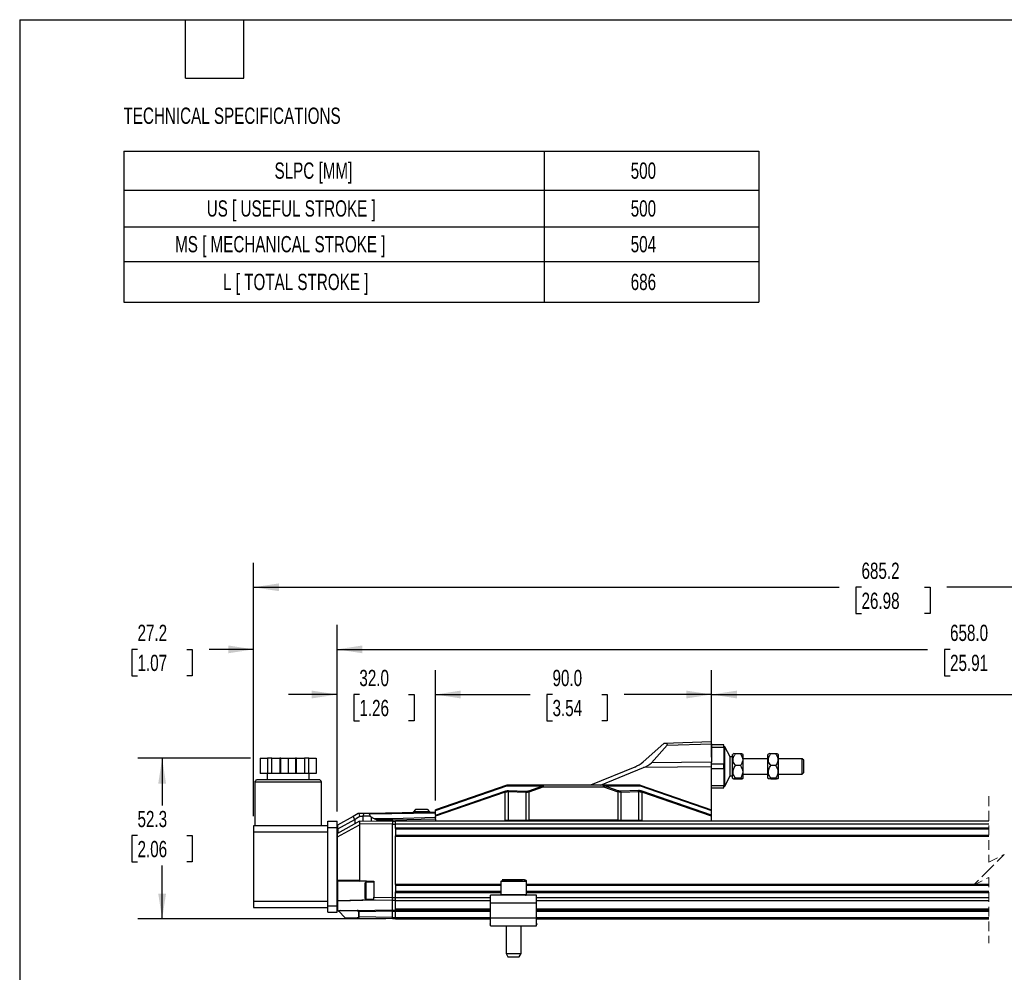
# Model space of a CAD drawing. Header units: millimetres. Extents: x 16 to 683, y 16 to 524.
# Tile 2 of 11: x 16 to 337, y 214 to 524. Entities that reach past the tile are written whole.
import ezdxf

# ---------------------------------------------------------------- set-up
doc = ezdxf.new("R2010")
doc.units = ezdxf.units.MM
doc.header["$LTSCALE"] = 2.5
doc.linetypes.add('HIDDEN', pattern=[1.905, 1.27, -0.635])
doc.layers.add('DIMENSIONS', color=140, linetype='Continuous', lineweight=25)
doc.layers.add('TEXT', color=140, linetype='Continuous', lineweight=25)
doc.styles.add('SLDTEXTSTYLE0', font='TXT', dxfattribs={"width": 0.7})
doc.dimstyles.new('SLDDIMSTYLE0', dxfattribs={"dimtxt": 5.39502, "dimasz": 8.255, "dimexe": 0, "dimexo": 0.0625, "dimgap": 1.348755, "dimtad": 0, "dimtih": 1, "dimtoh": 1, "dimrnd": 1e-09, "dimzin": 12, "dimdsep": 46, "dimtxsty": 'SLDTEXTSTYLE0', "dimsah": 1, "dimcen": 0.09, "dimadec": 0, "dimazin": 3, "dimtfac": 1, "dimtofl": 0, "dimtmove": 0, "dimatfit": 3, "dimfxl": 0, "dimfrac": 2, "dimtolj": 1, "dimtzin": 12, "dimarcsym": 0})
doc.dimstyles.new('SLDDIMSTYLE1', dxfattribs={"dimtxt": 5.39502, "dimasz": 8.255, "dimexe": 0, "dimexo": 0.0625, "dimgap": 1.348755, "dimtad": 0, "dimtih": 1, "dimtoh": 1, "dimrnd": 1e-09, "dimzin": 12, "dimdsep": 46, "dimtxsty": 'SLDTEXTSTYLE0', "dimsah": 1, "dimcen": 0.09, "dimadec": 0, "dimazin": 3, "dimtfac": 1, "dimtmove": 0, "dimatfit": 0, "dimfxl": 0, "dimfrac": 2, "dimtolj": 1, "dimtzin": 12, "dimarcsym": 0})
doc.dimstyles.new('SLDDIMSTYLE2', dxfattribs={"dimtxt": 5.39502, "dimasz": 8.255, "dimexe": 0, "dimexo": 0.0625, "dimgap": 1.348755, "dimtad": 0, "dimtih": 1, "dimtoh": 1, "dimrnd": 1e-09, "dimzin": 4, "dimdsep": 46, "dimtxsty": 'SLDTEXTSTYLE0', "dimsah": 1, "dimcen": 0.09, "dimadec": 0, "dimazin": 1, "dimtfac": 1, "dimtmove": 0, "dimatfit": 0, "dimfxl": 0, "dimfrac": 2, "dimtolj": 1, "dimtzin": 12, "dimarcsym": 0})
doc.dimstyles.new('SLDDIMSTYLE3', dxfattribs={"dimtxt": 5.39502, "dimasz": 8.255, "dimexe": 0, "dimexo": 0.0625, "dimgap": 1.348755, "dimtad": 0, "dimtih": 1, "dimtoh": 1, "dimrnd": 1e-09, "dimzin": 4, "dimdsep": 46, "dimtxsty": 'SLDTEXTSTYLE0', "dimsah": 1, "dimcen": 0.09, "dimadec": 0, "dimazin": 1, "dimtfac": 1, "dimtofl": 0, "dimtmove": 0, "dimatfit": 3, "dimfxl": 0, "dimfrac": 2, "dimtolj": 1, "dimtzin": 12, "dimarcsym": 0})

# ---------------------------------------------------------------- blocks, each defined once
blk = doc.blocks.new('SW_TABLEANNOTATION_0')
at = {"layer": 'DIMENSIONS', "color": 0}
for p, q in [((0, 0), (0, -12.74)), ((0, 0), (136.89, 0)), ((136.89, 0), (136.89, -12.74)), ((136.89, 0), (206.81, 0)), ((206.81, 0), (206.81, -12.74)), ((0, -12.74), (0, -24.64)), ((0, -12.74), (136.89, -12.74)), ((136.89, -12.74), (136.89, -24.64)), ((136.89, -12.74), (206.81, -12.74)), ((206.81, -12.74), (206.81, -24.64)), ((0, -24.64), (0, -36.01)), ((0, -24.64), (136.89, -24.64)), ((136.89, -24.64), (136.89, -36.01)), ((136.89, -24.64), (206.81, -24.64)), ((206.81, -24.64), (206.81, -36.01)), ((0, -36.01), (0, -49.21)), ((0, -36.01), (136.89, -36.01)), ((136.89, -36.01), (136.89, -49.21)), ((136.89, -36.01), (206.81, -36.01)), ((206.81, -36.01), (206.81, -49.21)), ((0, -49.21), (136.89, -49.21)), ((136.89, -49.21), (206.81, -49.21))]:
    blk.add_line(p, q, dxfattribs=at)
at = {"layer": 'DIMENSIONS', "color": 0, "attachment_point": 1, "style": 'SLDTEXTSTYLE0'}
for s, insert, char_height in [('SLPC [MM]', (49.09, -3.74), 5.292), ('500', (165.12, -3.74), 5.292), ('US [ USEFUL STROKE ]', (27, -16.06), 5.2917), ('500', (165.12, -16.06), 5.292), ('MS [ MECHANICAL STROKE ]', (16.7, -27.69), 5.2917), ('504', (165.12, -27.69), 5.292), ('L [ TOTAL STROKE ]', (32.32, -39.98), 5.2917), ('686', (165.12, -39.98), 5.292)]:
    blk.add_mtext(s, dxfattribs=dict(at, insert=insert, char_height=char_height))
blk = doc.blocks.new('_D')
at = {"layer": 'DIMENSIONS'}
for p, q in [((91.08, 283.33), (54.34, 283.33)), ((62.28, 283.33), (62.28, 267.96)), ((54.26, 258.18), (52.45, 258.18)), ((52.45, 258.18), (52.45, 249.6)), ((70.29, 258.18), (72.11, 258.18)), ((72.11, 258.18), (72.11, 249.6)), ((52.45, 249.6), (54.26, 249.6)), ((62.28, 231.02), (62.28, 248.39)), ((72.11, 249.6), (70.29, 249.6)), ((135.11, 231.02), (54.34, 231.02))]:
    blk.add_line(p, q, dxfattribs=at)
for points in [[(62.28, 283.33), (61.01, 275.08), (63.55, 275.08)], [(62.28, 231.02), (63.55, 239.28), (61.01, 239.28)]]:
    blk.add_solid(points, dxfattribs=at)
at = {"layer": 'DIMENSIONS', "char_height": 5.292, "attachment_point": 1, "style": 'SLDTEXTSTYLE0'}
for s, insert in [('52.3', (54.26, 266.21)), ('2.06', (54.26, 256.42))]:
    blk.add_mtext(s, dxfattribs=dict(at, insert=insert))
blk = doc.blocks.new('_D_1')
at = {"layer": 'DIMENSIONS'}
for p, q in [((92.08, 264.51), (92.08, 326.75)), ((119.28, 266.01), (119.28, 326.75)), ((54.26, 318.81), (52.45, 318.81)), ((52.45, 318.81), (52.45, 310.24)), ((70.29, 318.81), (72.11, 318.81)), ((72.11, 318.81), (72.11, 310.24)), ((92.08, 318.81), (77.6, 318.81)), ((119.28, 318.81), (135.16, 318.81)), ((52.45, 310.24), (54.26, 310.24)), ((72.11, 310.24), (70.29, 310.24))]:
    blk.add_line(p, q, dxfattribs=at)
for points in [[(92.08, 318.81), (83.83, 320.08), (83.83, 317.54)], [(119.28, 318.81), (127.54, 317.54), (127.54, 320.08)]]:
    blk.add_solid(points, dxfattribs=at)
at = {"layer": 'DIMENSIONS', "char_height": 5.292, "attachment_point": 1, "style": 'SLDTEXTSTYLE0'}
for s, insert in [('27.2', (54.26, 326.84)), ('1.07', (54.26, 317.06))]:
    blk.add_mtext(s, dxfattribs=dict(at, insert=insert))
blk = doc.blocks.new('_D_2')
at = {"layer": 'DIMENSIONS'}
for p, q in [((119.28, 266.01), (119.28, 312.05)), ((151.28, 269.54), (151.28, 312.05)), ((119.28, 304.11), (103.41, 304.11)), ((126.53, 304.11), (124.72, 304.11)), ((124.72, 304.11), (124.72, 295.54)), ((142.57, 304.11), (144.38, 304.11)), ((144.38, 304.11), (144.38, 295.54)), ((151.28, 304.11), (167.16, 304.11)), ((124.72, 295.54), (126.53, 295.54)), ((144.38, 295.54), (142.57, 295.54))]:
    blk.add_line(p, q, dxfattribs=at)
for points in [[(119.28, 304.11), (111.03, 305.38), (111.03, 302.84)], [(151.28, 304.11), (159.54, 302.84), (159.54, 305.38)]]:
    blk.add_solid(points, dxfattribs=at)
at = {"layer": 'DIMENSIONS', "char_height": 5.292, "attachment_point": 1, "style": 'SLDTEXTSTYLE0'}
for s, insert in [('32.0', (126.53, 312.14)), ('1.26', (126.53, 302.36))]:
    blk.add_mtext(s, dxfattribs=dict(at, insert=insert))
blk = doc.blocks.new('_D_3')
at = {"layer": 'DIMENSIONS'}
for p, q in [((151.28, 269.54), (151.28, 312.05)), ((241.28, 283.69), (241.28, 312.05)), ((151.28, 304.11), (182.14, 304.11)), ((189.45, 304.11), (187.64, 304.11)), ((187.64, 304.11), (187.64, 295.54)), ((205.48, 304.11), (207.3, 304.11)), ((207.3, 304.11), (207.3, 295.54)), ((241.28, 304.11), (212.79, 304.11)), ((187.64, 295.54), (189.45, 295.54)), ((207.3, 295.54), (205.48, 295.54))]:
    blk.add_line(p, q, dxfattribs=at)
for points in [[(151.28, 304.11), (159.54, 302.84), (159.54, 305.38)], [(241.28, 304.11), (233.03, 305.38), (233.03, 302.84)]]:
    blk.add_solid(points, dxfattribs=at)
at = {"layer": 'DIMENSIONS', "char_height": 5.292, "attachment_point": 1, "style": 'SLDTEXTSTYLE0'}
for s, insert in [('90.0', (189.45, 312.14)), ('3.54', (189.45, 302.36))]:
    blk.add_mtext(s, dxfattribs=dict(at, insert=insert))
blk = doc.blocks.new('_D_4')
at = {"layer": 'DIMENSIONS'}
for p, q in [((241.28, 283.69), (241.28, 312.05)), ((479.32, 268.76), (479.32, 312.05)), ((429.47, 307.64), (425.95, 300.59)), ((431.24, 304.11), (429.47, 307.64)), ((241.28, 304.11), (357.8, 304.11)), ((365.11, 304.11), (363.29, 304.11)), ((363.29, 304.11), (363.29, 295.54)), ((385.63, 304.11), (387.44, 304.11)), ((387.44, 304.11), (387.44, 295.54)), ((424.18, 304.11), (392.94, 304.11)), ((425.95, 300.59), (424.18, 304.11)), ((479.32, 304.11), (431.24, 304.11)), ((363.29, 295.54), (365.11, 295.54)), ((387.44, 295.54), (385.63, 295.54))]:
    blk.add_line(p, q, dxfattribs=at)
for points in [[(241.28, 304.11), (249.54, 302.84), (249.54, 305.38)], [(479.32, 304.11), (471.06, 305.38), (471.06, 302.84)]]:
    blk.add_solid(points, dxfattribs=at)
at = {"layer": 'DIMENSIONS', "char_height": 5.292, "attachment_point": 1, "style": 'SLDTEXTSTYLE0'}
for s, insert in [('504.0', (365.11, 312.14)), ('19.84', (365.11, 302.36))]:
    blk.add_mtext(s, dxfattribs=dict(at, insert=insert))
blk = doc.blocks.new('_D_5')
at = {"layer": 'DIMENSIONS'}
for p, q in [((119.28, 266.01), (119.28, 326.75)), ((511.32, 261.83), (511.32, 326.75)), ((416.79, 322.34), (415.03, 318.81)), ((420.32, 315.29), (416.79, 322.34)), ((119.28, 318.81), (311.64, 318.81)), ((318.95, 318.81), (317.14, 318.81)), ((317.14, 318.81), (317.14, 310.24)), ((339.47, 318.81), (341.28, 318.81)), ((341.28, 318.81), (341.28, 310.24)), ((415.03, 318.81), (346.78, 318.81)), ((422.09, 318.81), (420.32, 315.29)), ((511.32, 318.81), (422.09, 318.81)), ((317.14, 310.24), (318.95, 310.24)), ((341.28, 310.24), (339.47, 310.24))]:
    blk.add_line(p, q, dxfattribs=at)
for points in [[(119.28, 318.81), (127.54, 317.54), (127.54, 320.08)], [(511.32, 318.81), (503.06, 320.08), (503.06, 317.54)]]:
    blk.add_solid(points, dxfattribs=at)
at = {"layer": 'DIMENSIONS', "char_height": 5.292, "attachment_point": 1, "style": 'SLDTEXTSTYLE0'}
for s, insert in [('658.0', (318.95, 326.84)), ('25.91', (318.95, 317.06))]:
    blk.add_mtext(s, dxfattribs=dict(at, insert=insert))
blk = doc.blocks.new('_D_6')
at = {"layer": 'DIMENSIONS'}
for p, q in [((92.08, 264.51), (92.08, 346.97)), ((511.32, 261.83), (511.32, 346.97)), ((407.61, 342.56), (404.08, 335.5)), ((409.37, 339.03), (407.61, 342.56)), ((92.08, 339.03), (282.8, 339.03)), ((290.11, 339.03), (288.3, 339.03)), ((288.3, 339.03), (288.3, 330.45)), ((310.63, 339.03), (312.44, 339.03)), ((312.44, 339.03), (312.44, 330.45)), ((402.31, 339.03), (317.94, 339.03)), ((404.08, 335.5), (402.31, 339.03)), ((511.32, 339.03), (409.37, 339.03)), ((288.3, 330.45), (290.11, 330.45)), ((312.44, 330.45), (310.63, 330.45))]:
    blk.add_line(p, q, dxfattribs=at)
for points in [[(92.08, 339.03), (100.34, 337.76), (100.34, 340.3)], [(511.32, 339.03), (503.06, 340.3), (503.06, 337.76)]]:
    blk.add_solid(points, dxfattribs=at)
at = {"layer": 'DIMENSIONS', "char_height": 5.292, "attachment_point": 1, "style": 'SLDTEXTSTYLE0'}
for s, insert in [('685.2', (290.11, 347.06)), ('26.98', (290.11, 337.28))]:
    blk.add_mtext(s, dxfattribs=dict(at, insert=insert))

msp = doc.modelspace()

# ---------------------------------------------------------------- linework, layer by layer
for p, q in [((241.282, 288.672), (225.741, 288.129)), ((241.282, 288.09), (241.282, 288.672)), ((225.737, 288.125), (218.996, 282.211)), ((221.741, 281.868), (226.801, 287.584)), ((225.741, 288.129), (225.737, 288.125)), ((226.801, 287.584), (241.282, 288.09)), ((241.282, 288.09), (241.282, 282.057)), ((245.282, 287.691), (241.282, 287.691)), ((241.282, 286.969), (245.282, 286.969)), ((245.282, 286.969), (245.282, 287.691)), ((245.582, 287.091), (245.282, 287.091)), ((245.282, 286.969), (245.282, 281.413)), ((247.317, 283.788), (245.582, 287.091)), ((245.582, 280.691), (245.582, 287.091)), ((94.252, 283.335), (94.252, 278.335)), ((94.252, 283.335), (96.626, 283.335)), ((96.626, 283.335), (96.626, 278.335)), ((97.993, 283.335), (96.626, 283.335)), ((97.993, 278.335), (97.993, 283.335)), ((97.993, 283.335), (100.591, 283.335)), ((100.591, 283.335), (100.591, 278.335)), ((100.957, 283.335), (100.591, 283.335)), ((100.957, 278.335), (100.957, 283.335)), ((100.957, 283.335), (103.332, 283.335)), ((103.332, 283.335), (103.332, 278.335)), ((103.332, 283.335), (105.706, 283.335)), ((105.706, 283.335), (105.706, 278.335)), ((106.073, 283.335), (105.706, 283.335)), ((106.073, 278.335), (106.073, 283.335)), ((106.073, 283.335), (108.671, 283.335)), ((108.671, 283.335), (108.671, 278.335)), ((110.037, 283.335), (108.671, 283.335)), ((110.037, 278.335), (110.037, 283.335)), ((110.037, 283.335), (112.412, 283.335)), ((112.412, 283.335), (112.412, 278.335)), ((248.082, 283.788), (247.317, 283.788)), ((247.317, 280.691), (247.317, 283.788)), ((248.299, 284.719), (248.082, 284.543)), ((248.082, 276.839), (248.082, 284.543)), ((250.635, 284.811), (249.028, 284.811)), ((251.582, 284.543), (251.364, 284.719)), ((251.582, 280.902), (251.582, 284.543)), ((259.582, 283.191), (251.582, 283.191)), ((259.799, 284.719), (259.582, 284.543)), ((259.582, 276.839), (259.582, 284.543)), ((262.135, 284.811), (260.528, 284.811)), ((263.082, 284.543), (262.864, 284.719)), ((263.082, 280.902), (263.082, 284.543)), ((270.782, 283.191), (263.082, 283.191)), ((271.282, 282.691), (270.782, 283.191)), ((270.782, 280.691), (270.782, 283.191)), ((271.282, 280.691), (271.282, 282.691)), ((216.214, 280.484), (201.804, 274.541)), ((205.082, 274.541), (219.042, 280.298)), ((241.282, 280.513), (219.042, 280.298)), ((241.282, 282.057), (221.741, 281.868)), ((241.282, 280.513), (241.282, 282.057)), ((245.282, 281.413), (241.282, 281.413)), ((241.282, 266.521), (241.282, 280.513)), ((241.282, 279.969), (245.282, 279.969)), ((245.282, 279.969), (245.282, 281.413)), ((245.282, 279.969), (245.282, 274.413)), ((245.582, 274.291), (245.582, 280.691)), ((247.317, 277.594), (247.317, 280.691)), ((250.635, 280.944), (249.028, 280.944)), ((251.582, 276.839), (251.582, 280.902)), ((262.135, 280.944), (260.528, 280.944)), ((263.082, 276.839), (263.082, 280.902)), ((270.782, 278.191), (270.782, 280.691)), ((271.282, 278.691), (271.282, 280.691)), ((113.382, 276.335), (93.282, 276.335)), ((96.626, 278.335), (94.252, 278.335)), ((96.532, 278.335), (96.532, 276.335)), ((97.993, 278.335), (96.626, 278.335)), ((100.591, 278.335), (97.993, 278.335)), ((100.957, 278.335), (100.591, 278.335)), ((103.332, 278.335), (100.957, 278.335)), ((105.706, 278.335), (103.332, 278.335)), ((106.073, 278.335), (105.706, 278.335)), ((108.671, 278.335), (106.073, 278.335)), ((110.037, 278.335), (108.671, 278.335)), ((112.412, 278.335), (110.037, 278.335)), ((110.132, 276.335), (110.132, 278.335)), ((245.582, 274.291), (247.317, 277.594)), ((247.317, 277.594), (248.082, 277.594)), ((248.082, 276.839), (248.299, 276.663)), ((250.635, 276.823), (249.028, 276.823)), ((250.635, 276.571), (249.028, 276.571)), ((251.364, 276.663), (251.582, 276.839)), ((251.582, 278.191), (259.582, 278.191)), ((259.582, 276.839), (259.799, 276.663)), ((260.528, 276.571), (259.816, 276.665)), ((262.135, 276.823), (260.528, 276.823)), ((262.135, 276.571), (260.528, 276.571)), ((262.864, 276.663), (263.082, 276.839)), ((263.082, 278.191), (270.782, 278.191)), ((270.782, 278.191), (271.282, 278.691)), ((92.482, 275.535), (92.482, 261.335)), ((114.182, 275.535), (92.482, 275.535)), ((114.182, 261.335), (114.182, 275.535)), ((174.561, 274.54), (151.282, 266.518)), ((151.282, 266.363), (174.531, 274.375)), ((174.531, 274.375), (186.339, 274.375)), ((186.455, 274.541), (174.563, 274.541)), ((175.103, 272.817), (180.846, 272.635)), ((180.846, 272.635), (180.91, 272.634)), ((181.684, 272.771), (186.339, 274.375)), ((181.799, 272.437), (186.455, 274.041)), ((186.455, 274.541), (186.455, 274.041)), ((206.105, 274.541), (186.455, 274.541)), ((186.455, 274.041), (206.105, 274.041)), ((206.105, 274.041), (206.105, 274.541)), ((218, 274.541), (206.105, 274.541)), ((206.105, 274.041), (210.764, 272.436)), ((210.879, 272.77), (206.22, 274.375)), ((206.22, 274.375), (218.032, 274.375)), ((211.717, 272.635), (211.653, 272.634)), ((217.46, 272.817), (211.717, 272.635)), ((218.002, 274.54), (241.282, 266.521)), ((218.032, 274.375), (241.282, 266.366)), ((245.282, 274.413), (241.282, 274.413)), ((241.282, 273.691), (245.282, 273.691)), ((245.282, 273.691), (245.282, 274.413)), ((245.282, 274.291), (245.582, 274.291)), ((151.282, 264.822), (173.93, 272.627)), ((174.045, 272.293), (151.282, 264.448)), ((174.045, 263.241), (174.045, 272.293)), ((175.05, 272.483), (175.05, 263.241)), ((175.05, 272.483), (180.794, 272.301)), ((180.794, 272.301), (180.794, 263.241)), ((180.794, 272.301), (180.87, 272.3)), ((181.799, 263.241), (181.799, 272.437)), ((210.764, 272.436), (210.764, 263.241)), ((211.769, 272.3), (211.693, 272.299)), ((211.769, 272.3), (217.513, 272.483)), ((211.769, 263.241), (211.769, 272.3)), ((217.513, 263.241), (217.513, 272.483)), ((218.518, 272.293), (218.518, 263.241)), ((241.282, 264.451), (218.518, 272.293)), ((241.282, 264.825), (218.633, 272.627)), ((144.815, 266.649), (144.029, 265.835)), ((149.528, 265.931), (148.714, 266.717)), ((151.282, 266.363), (151.282, 266.518)), ((151.282, 264.822), (151.282, 266.363)), ((241.282, 266.366), (241.282, 266.521)), ((241.282, 264.825), (241.282, 266.366)), ((124.493, 264.375), (119.424, 261.533)), ((119.478, 260.344), (125.004, 263.442)), ((125.004, 263.442), (124.493, 264.375)), ((125.004, 263.442), (125.004, 261.978)), ((126.41, 265.327), (126.184, 265.323)), ((126.627, 264.517), (126.41, 265.327)), ((126.627, 264.517), (127.65, 264.517)), ((126.67, 262.836), (137.282, 263.021)), ((127.978, 265.355), (127.65, 264.517)), ((130.066, 264.517), (127.65, 264.517)), ((127.65, 264.517), (127.65, 262.853)), ((129.584, 265.383), (127.978, 265.355)), ((151.282, 265.761), (129.584, 265.383)), ((129.9, 265.212), (151.282, 265.586)), ((130.066, 264.517), (129.9, 265.212)), ((130.066, 264.517), (130.385, 264.229)), ((130.385, 264.229), (130.385, 262.901)), ((137.282, 263.664), (131.447, 263.621)), ((131.447, 263.621), (132.37, 263.274)), ((132.37, 263.274), (137.282, 263.31)), ((132.37, 262.935), (132.37, 263.274)), ((151.282, 264.009), (137.282, 263.664)), ((137.282, 263.31), (151.282, 263.655)), ((137.282, 263.31), (137.282, 263.021)), ((137.282, 263.021), (137.282, 262.021)), ((138.282, 262.021), (138.282, 263.021)), ((138.282, 263.021), (331.58, 263.021)), ((144.029, 265.835), (144.033, 265.635)), ((149.532, 265.731), (149.528, 265.931)), ((151.282, 264.822), (151.282, 264.448)), ((151.282, 264.11), (151.282, 264.448)), ((151.282, 264.11), (151.282, 264.009)), ((151.282, 263.655), (151.282, 263.021)), ((174.045, 263.241), (175.05, 263.241)), ((175.05, 263.241), (180.794, 263.241)), ((180.794, 263.241), (181.799, 263.241)), ((210.764, 263.241), (181.799, 263.241)), ((183.282, 263.021), (183.282, 263.241)), ((209.282, 263.241), (209.282, 263.021)), ((210.764, 263.241), (211.769, 263.241)), ((211.769, 263.241), (217.513, 263.241)), ((217.513, 263.241), (218.518, 263.241)), ((241.282, 264.451), (241.282, 264.825)), ((241.282, 263.021), (241.282, 264.451)), ((92.082, 261.335), (92.082, 259.335)), ((116.282, 261.335), (92.082, 261.335)), ((116.282, 260.835), (116.282, 262.835)), ((116.282, 262.835), (119.282, 262.835)), ((116.282, 260.835), (119.282, 260.835)), ((116.282, 235.235), (116.282, 260.835)), ((119.282, 260.835), (119.282, 262.835)), ((119.282, 235.235), (119.282, 260.835)), ((126.532, 262.833), (119.384, 258.83)), ((119.424, 261.533), (119.384, 261.51)), ((119.421, 257.717), (126.532, 261.7)), ((119.424, 261.533), (119.424, 260.326)), ((119.478, 260.344), (119.478, 258.883)), ((126.532, 262.833), (126.67, 262.836)), ((126.658, 261.835), (126.532, 261.7)), ((126.532, 261.7), (126.532, 243.497)), ((126.658, 261.835), (126.67, 262.836)), ((137.282, 262.021), (126.658, 261.835)), ((137.282, 262.836), (138.282, 262.836)), ((137.282, 238.001), (137.282, 262.021)), ((137.282, 261.872), (138.282, 261.872)), ((138.282, 262.021), (331.58, 262.021)), ((138.282, 260.671), (138.282, 262.021)), ((138.282, 260.671), (331.58, 260.671)), ((138.282, 260.521), (138.282, 260.671)), ((138.282, 260.521), (138.282, 258.121)), ((138.282, 260.321), (331.58, 260.321)), ((92.082, 259.335), (116.282, 259.335)), ((92.082, 259.335), (92.082, 236.735)), ((119.384, 257.704), (119.384, 258.83)), ((119.421, 243.683), (119.421, 257.717)), ((138.282, 258.321), (331.58, 258.321)), ((138.282, 257.971), (138.282, 258.121)), ((138.282, 257.971), (331.58, 257.971)), ((138.282, 242.371), (138.282, 257.971)), ((119.282, 243.683), (119.421, 243.683)), ((126.532, 243.497), (119.421, 243.683)), ((119.476, 243.483), (126.559, 243.297)), ((119.476, 236.969), (119.476, 243.483)), ((126.532, 243.497), (131.282, 243.374)), ((131.282, 243.174), (126.559, 243.297)), ((128.682, 243.026), (128.282, 242.626)), ((128.282, 242.626), (128.282, 237.826)), ((131.282, 243.026), (128.682, 243.026)), ((128.682, 243.026), (128.682, 237.426)), ((131.282, 243.374), (131.282, 238.106)), ((138.282, 242.371), (172.582, 242.371)), ((138.282, 242.221), (138.282, 242.371)), ((138.282, 242.221), (138.282, 239.821)), ((138.282, 242.021), (172.582, 242.021)), ((172.582, 243.221), (172.582, 238.921)), ((180.699, 243.221), (172.582, 243.221)), ((180.232, 243.721), (173.095, 243.721)), ((180.982, 243.221), (180.699, 243.221)), ((180.982, 238.921), (180.982, 243.221)), ((180.982, 242.371), (331.58, 242.371)), ((180.982, 242.021), (331.58, 242.021)), ((128.282, 237.826), (128.682, 237.426)), ((128.682, 237.426), (131.282, 237.426)), ((131.282, 237.106), (131.282, 238.106)), ((131.282, 238.106), (137.282, 238.001)), ((137.282, 238.036), (138.282, 238.036)), ((138.282, 240.021), (172.582, 240.021)), ((138.282, 239.671), (138.282, 239.821)), ((138.282, 239.671), (172.582, 239.671)), ((138.282, 238.021), (138.282, 239.671)), ((138.282, 237.021), (138.282, 238.021)), ((138.282, 238.021), (169.282, 238.021)), ((184.282, 238.721), (169.282, 238.721)), ((169.282, 236.221), (169.282, 238.721)), ((180.532, 238.921), (172.582, 238.921)), ((180.699, 238.921), (180.532, 238.921)), ((180.979, 238.921), (180.699, 238.921)), ((180.982, 238.921), (180.979, 238.921)), ((180.982, 240.021), (331.58, 240.021)), ((180.982, 239.671), (331.58, 239.671)), ((184.282, 236.221), (184.282, 238.721)), ((184.282, 238.021), (331.58, 238.021)), ((116.282, 236.735), (92.082, 236.735)), ((92.082, 236.735), (92.082, 234.735)), ((92.082, 234.735), (116.282, 234.735)), ((116.282, 235.235), (119.282, 235.235)), ((116.282, 233.235), (116.282, 235.235)), ((119.478, 236.769), (119.282, 236.769)), ((119.282, 233.235), (119.282, 235.235)), ((131.282, 237.284), (119.476, 236.969)), ((131.754, 237.098), (119.478, 236.769)), ((119.478, 233.82), (119.478, 236.769)), ((137.282, 237.001), (131.282, 237.106)), ((137.282, 237.186), (138.282, 237.186)), ((137.282, 234.016), (137.282, 237.001)), ((138.282, 237.021), (169.282, 237.021)), ((138.282, 234.271), (138.282, 237.021)), ((138.282, 234.021), (138.282, 234.271)), ((138.282, 234.271), (169.282, 234.271)), ((169.282, 236.221), (184.282, 236.221)), ((169.282, 231.221), (169.282, 236.221)), ((184.282, 237.021), (331.58, 237.021)), ((184.282, 231.221), (184.282, 236.221)), ((184.282, 234.271), (331.58, 234.271)), ((116.282, 233.235), (119.282, 233.235)), ((119.749, 233.548), (119.478, 233.82)), ((119.749, 233.548), (119.785, 233.512)), ((125.718, 233.616), (119.785, 233.512)), ((121.813, 231.485), (119.785, 233.512)), ((120.229, 233.718), (125.799, 233.816)), ((121.813, 231.485), (125.718, 231.416)), ((125.799, 231.216), (122.015, 231.283)), ((125.799, 233.816), (137.282, 234.016)), ((137.282, 231.016), (125.799, 231.216)), ((126.386, 231.705), (126.386, 233.327)), ((126.386, 233.327), (126.467, 233.327)), ((126.386, 231.705), (126.467, 231.705)), ((137.282, 233.516), (126.467, 233.327)), ((126.467, 231.705), (126.467, 233.327)), ((137.282, 231.516), (126.467, 231.705)), ((137.282, 233.871), (138.282, 233.871)), ((137.282, 233.521), (138.282, 233.521)), ((137.282, 231.516), (137.282, 233.516)), ((137.282, 231.521), (138.282, 231.521)), ((137.282, 231.016), (137.282, 231.516)), ((137.282, 231.171), (138.282, 231.171)), ((138.282, 233.521), (138.282, 234.021)), ((138.282, 234.021), (169.282, 234.021)), ((138.282, 231.521), (138.282, 233.521)), ((138.282, 233.521), (169.282, 233.521)), ((138.282, 231.021), (138.282, 231.521)), ((138.282, 231.521), (169.282, 231.521)), ((138.282, 231.021), (169.282, 231.021)), ((184.282, 231.221), (169.282, 231.221)), ((169.282, 228.721), (169.282, 231.221)), ((184.282, 234.021), (331.58, 234.021)), ((184.282, 233.521), (331.58, 233.521)), ((184.282, 231.521), (331.58, 231.521)), ((184.282, 228.721), (184.282, 231.221)), ((184.282, 231.021), (331.58, 231.021)), ((169.068, 229.264), (169.282, 229.541)), ((169.282, 229.099), (169.068, 229.264)), ((169.282, 228.721), (184.282, 228.721)), ((169.861, 228.654), (169.774, 228.721)), ((169.912, 228.721), (169.861, 228.654)), ((174.332, 228.721), (174.332, 219.76)), ((179.232, 219.76), (179.232, 228.721)), ((183.702, 228.654), (183.651, 228.721)), ((183.79, 228.721), (183.702, 228.654)), ((184.495, 229.264), (184.282, 229.541)), ((184.495, 229.264), (184.282, 229.099)), ((174.332, 219.76), (174.932, 218.721)), ((174.332, 219.76), (179.067, 219.76)), ((174.932, 218.721), (176.114, 218.721)), ((176.114, 218.721), (178.632, 218.721)), ((178.632, 218.721), (179.232, 219.76)), ((179.067, 219.76), (179.232, 219.76))]:
    msp.add_line(p, q)
at = {"color": 7, "linetype": 'HIDDEN', "lineweight": 18}
for p, q in [((331.58, 270.958), (331.58, 249.521)), ((331.58, 249.521), (336.58, 252.021)), ((336.58, 252.021), (331.58, 247.021)), ((331.58, 247.021), (326.58, 242.021)), ((326.58, 242.021), (331.58, 244.521)), ((331.58, 244.521), (331.58, 223.083))]:
    msp.add_line(p, q, dxfattribs=at)
at = {"flags": 128}
for points in [[(226.801, 287.584), (226.9, 287.771), (226.838, 287.923), (226.617, 288.036), (226.246, 288.104), (225.737, 288.125)], [(181.684, 272.771), (181.696, 272.737), (181.709, 272.699), (181.722, 272.66), (181.737, 272.618), (181.752, 272.574), (181.767, 272.529), (181.783, 272.483), (181.799, 272.437)], [(186.339, 274.375), (186.351, 274.412), (186.363, 274.445), (186.377, 274.474), (186.392, 274.498), (186.407, 274.516), (186.422, 274.53), (186.438, 274.538), (186.455, 274.541)], [(186.455, 274.041), (186.439, 274.087), (186.423, 274.133), (186.407, 274.178), (186.392, 274.222), (186.378, 274.264), (186.364, 274.304), (186.351, 274.341), (186.339, 274.375)], [(206.105, 274.541), (206.121, 274.538), (206.137, 274.53), (206.153, 274.516), (206.168, 274.498), (206.182, 274.474), (206.196, 274.445), (206.209, 274.412), (206.22, 274.375)], [(206.22, 274.375), (206.208, 274.341), (206.195, 274.304), (206.182, 274.264), (206.167, 274.222), (206.152, 274.178), (206.137, 274.133), (206.121, 274.087), (206.105, 274.041)], [(210.764, 272.436), (210.78, 272.482), (210.796, 272.528), (210.811, 272.573), (210.826, 272.617), (210.841, 272.659), (210.854, 272.699), (210.867, 272.736), (210.879, 272.77)], [(218.633, 272.627), (218.609, 272.555), (218.58, 272.474), (218.55, 272.385), (218.518, 272.293)], [(148.714, 266.717), (148.566, 266.714), (148.143, 266.707), (147.511, 266.696), (146.765, 266.683), (146.019, 266.67), (145.386, 266.659), (144.964, 266.651), (144.815, 266.649)], [(126.184, 265.323), (125.636, 265.016), (125.071, 264.7), (124.493, 264.375)], [(125.004, 263.442), (125.549, 263.803), (126.092, 264.163), (126.627, 264.517)], [(127.978, 265.355), (127.499, 265.346), (126.973, 265.337), (126.41, 265.327)], [(149.528, 265.931), (149.482, 265.93), (149.116, 265.924), (148.436, 265.912), (147.531, 265.896), (146.525, 265.878), (145.553, 265.861), (144.747, 265.847), (144.215, 265.838), (144.029, 265.835)], [(119.282, 260.274), (119.285, 260.284), (119.295, 260.293), (119.311, 260.302), (119.333, 260.31), (119.359, 260.317), (119.39, 260.322), (119.424, 260.326)], [(119.282, 257.657), (119.285, 257.666), (119.294, 257.675), (119.309, 257.684), (119.33, 257.692), (119.355, 257.698), (119.384, 257.704)], [(119.476, 243.483), (119.465, 243.487), (119.454, 243.498), (119.444, 243.517), (119.435, 243.542), (119.428, 243.572), (119.424, 243.607), (119.421, 243.644), (119.421, 243.683)], [(119.282, 234.016), (119.285, 234.012), (119.296, 234.001), (119.315, 233.983), (119.339, 233.959), (119.369, 233.929), (119.403, 233.895), (119.44, 233.858), (119.478, 233.82)]]:
    msp.add_lwpolyline(points, dxfattribs=at)
for centre, radius, start, end in [((212.401, 289.728), 10, 292.4116, 311.26188), ((216.447, 287.867), 8.002, 288.92363, 311.42842), ((174.752, 274.421), 0.226, 148.10912, 191.69848), ((174.543, 274.594), 0.0565, 287.84449, 290.0499), ((182.007, 272.282), 1.213, 163.07532, 179.10851), ((210.556, 272.281), 1.213, 0.89617, 16.92938), ((217.972, 274.456), 0.0893, 70.23119, 71.61774), ((217.811, 274.421), 0.226, 348.29701, 31.90676), ((182.162, 272.316), 1.292, 165.74091, 180.71376), ((210.401, 272.315), 1.292, 359.28466, 14.26014), ((119.482, 261.336), 0.2, 119.2829, 180.00745), ((119.411, 260.458), 0.133, 275.74617, 300.39489), ((119.482, 258.656), 0.2, 119.19815, 180.01355), ((119.482, 243.683), 0.2, 179.98677, 268.51128)]:
    msp.add_arc(centre, radius, start, end)
for points, knots in [([(249.028, 280.944), (248.728, 281.406), (248.246, 282.148), (248.253, 283.475), (248.644, 284.271), (248.955, 284.71), (249.028, 284.811)], [0, 0, 0, 0, 0.3834114, 0.6156225, 0.9107658, 1, 1, 1, 1]), ([(249.028, 284.811), (248.675, 284.881), (248.312, 284.952), (248.316, 284.704), (248.316, 284.697)], [0, 0, 0, 0, 0.9731487, 1, 1, 1, 1]), ([(251.347, 284.697), (251.347, 284.704), (251.35, 284.882), (250.919, 284.762), (250.7, 284.8), (250.635, 284.811)], [0, 0, 0, 0, 0.0269586, 0.7096082, 1, 1, 1, 1]), ([(250.635, 284.811), (250.935, 284.349), (251.417, 283.608), (251.41, 282.28), (251.019, 281.484), (250.708, 281.046), (250.635, 280.944)], [0, 0, 0, 0, 0.3834114, 0.6156225, 0.9107658, 1, 1, 1, 1]), ([(260.528, 280.944), (260.228, 281.406), (259.746, 282.148), (259.753, 283.475), (260.144, 284.271), (260.455, 284.71), (260.528, 284.811)], [0, 0, 0, 0, 0.3834114, 0.6156225, 0.9107658, 1, 1, 1, 1]), ([(260.528, 284.811), (260.175, 284.881), (259.812, 284.952), (259.816, 284.704), (259.816, 284.697)], [0, 0, 0, 0, 0.9731487, 1, 1, 1, 1]), ([(262.847, 284.697), (262.847, 284.704), (262.85, 284.882), (262.419, 284.762), (262.2, 284.8), (262.135, 284.811)], [0, 0, 0, 0, 0.0269593, 0.7096025, 1, 1, 1, 1]), ([(262.135, 284.811), (262.435, 284.349), (262.917, 283.608), (262.91, 282.28), (262.519, 281.484), (262.208, 281.046), (262.135, 280.944)], [0, 0, 0, 0, 0.3834119, 0.6156234, 0.9107657, 1, 1, 1, 1]), ([(249.028, 276.823), (248.728, 277.318), (248.244, 278.116), (248.253, 279.513), (248.641, 280.364), (248.955, 280.835), (249.028, 280.944)], [0, 0, 0, 0, 0.3824004, 0.6167301, 0.911699, 1, 1, 1, 1]), ([(250.635, 280.944), (250.935, 280.449), (251.419, 279.651), (251.41, 278.254), (251.022, 277.403), (250.708, 276.932), (250.635, 276.823)], [0, 0, 0, 0, 0.3824001, 0.6167297, 0.911699, 1, 1, 1, 1]), ([(260.528, 276.823), (260.228, 277.318), (259.744, 278.116), (259.753, 279.513), (260.141, 280.364), (260.455, 280.835), (260.528, 280.944)], [0, 0, 0, 0, 0.3824004, 0.6167301, 0.911699, 1, 1, 1, 1]), ([(262.135, 280.944), (262.435, 280.449), (262.919, 279.651), (262.91, 278.254), (262.522, 277.403), (262.208, 276.932), (262.135, 276.823)], [0, 0, 0, 0, 0.3824005, 0.6167305, 0.9116989, 1, 1, 1, 1]), ([(93.282, 276.335), (93.168, 276.321), (92.932, 276.292), (92.664, 276.075), (92.508, 275.806), (92.49, 275.623), (92.482, 275.535)], [0, 0, 0, 0, 0.2702529, 0.5624307, 0.7897367, 1, 1, 1, 1]), ([(114.182, 275.535), (114.167, 275.648), (114.138, 275.884), (113.922, 276.153), (113.653, 276.309), (113.47, 276.326), (113.382, 276.335)], [0, 0, 0, 0, 0.270256, 0.5624225, 0.7897347, 1, 1, 1, 1]), ([(249.028, 276.571), (248.688, 276.5), (248.319, 276.424), (248.31, 276.893), (248.741, 276.775), (248.962, 276.812), (249.028, 276.823)], [0, 0, 0, 0, 0.4787233, 0.5213066, 0.85714, 1, 1, 1, 1]), ([(250.635, 276.823), (250.975, 276.894), (251.345, 276.97), (251.354, 276.501), (250.922, 276.619), (250.701, 276.582), (250.635, 276.571)], [0, 0, 0, 0, 0.4787238, 0.5213059, 0.8571399, 1, 1, 1, 1]), ([(259.816, 276.685), (259.816, 276.7), (259.808, 276.89), (260.243, 276.775), (260.462, 276.812), (260.528, 276.823)], [0, 0, 0, 0, 0.0578157, 0.718817, 1, 1, 1, 1]), ([(262.135, 276.823), (262.485, 276.89), (262.855, 276.96), (262.847, 276.7), (262.847, 276.685)], [0, 0, 0, 0, 0.9422891, 1, 1, 1, 1]), ([(262.846, 276.665), (262.681, 276.637), (262.445, 276.597), (262.207, 276.577), (262.135, 276.571)], [0, 0, 0, 0, 0.7015567, 1, 1, 1, 1]), ([(173.93, 272.627), (174.127, 272.687), (174.509, 272.803), (174.909, 272.812), (175.103, 272.817)], [0, 0, 0, 0, 0.5147295, 1, 1, 1, 1]), ([(175.103, 272.817), (175.089, 272.765), (175.06, 272.656), (175.054, 272.543), (175.05, 272.483)], [0, 0, 0, 0, 0.4700641, 1, 1, 1, 1]), ([(180.91, 272.634), (181.038, 272.64), (181.302, 272.653), (181.554, 272.731), (181.684, 272.771)], [0, 0, 0, 0, 0.48641, 1, 1, 1, 1]), ([(211.653, 272.634), (211.525, 272.64), (211.261, 272.653), (211.009, 272.73), (210.879, 272.77)], [0, 0, 0, 0, 0.4864221, 1, 1, 1, 1]), ([(218.633, 272.627), (218.436, 272.687), (218.054, 272.804), (217.654, 272.813), (217.46, 272.817)], [0, 0, 0, 0, 0.5147426, 1, 1, 1, 1]), ([(217.513, 272.483), (217.509, 272.543), (217.503, 272.656), (217.474, 272.765), (217.46, 272.817)], [0, 0, 0, 0, 0.5299371, 1, 1, 1, 1]), ([(173.93, 272.627), (173.938, 272.603), (173.956, 272.552), (173.983, 272.471), (174.014, 272.384), (174.034, 272.323), (174.045, 272.293)], [0, 0, 0, 0, 0.2142955, 0.4587957, 0.7240818, 1, 1, 1, 1]), ([(174.045, 272.293), (174.214, 272.352), (174.539, 272.468), (174.885, 272.478), (175.05, 272.483)], [0, 0, 0, 0, 0.519155, 1, 1, 1, 1]), ([(180.87, 272.3), (181.023, 272.306), (181.337, 272.319), (181.643, 272.397), (181.799, 272.437)], [0, 0, 0, 0, 0.486586, 1, 1, 1, 1]), ([(211.693, 272.299), (211.54, 272.306), (211.226, 272.319), (210.92, 272.396), (210.764, 272.436)], [0, 0, 0, 0, 0.4865796, 1, 1, 1, 1]), ([(217.513, 272.483), (217.679, 272.478), (218.024, 272.468), (218.349, 272.353), (218.518, 272.293)], [0, 0, 0, 0, 0.4808309, 1, 1, 1, 1]), ([(129.584, 265.383), (129.659, 265.379), (129.763, 265.373), (129.871, 265.292), (129.891, 265.238), (129.9, 265.212)], [0, 0, 0, 0, 0.5652281, 0.7895088, 1, 1, 1, 1]), ([(131.447, 263.621), (131.257, 263.693), (130.871, 263.839), (130.549, 264.098), (130.385, 264.229)], [0, 0, 0, 0, 0.490994, 1, 1, 1, 1]), ([(137.282, 263.31), (137.281, 263.342), (137.281, 263.406), (137.281, 263.499), (137.281, 263.584), (137.281, 263.638), (137.282, 263.664)], [0, 0, 0, 0, 0.2758972, 0.5411925, 0.7856918, 1, 1, 1, 1]), ([(151.282, 263.655), (151.281, 263.688), (151.281, 263.752), (151.281, 263.844), (151.281, 263.93), (151.281, 263.984), (151.282, 264.009)], [0, 0, 0, 0, 0.2758939, 0.5411872, 0.7856876, 1, 1, 1, 1]), ([(119.421, 257.717), (119.415, 257.714), (119.403, 257.708), (119.39, 257.705), (119.384, 257.704)], [0, 0, 0, 0, 0.528663, 1, 1, 1, 1]), ([(126.532, 243.497), (126.531, 243.472), (126.531, 243.436), (126.534, 243.389), (126.537, 243.354), (126.543, 243.326), (126.549, 243.304), (126.556, 243.299), (126.559, 243.297)], [0, 0, 0, 0, 0.3609864, 0.5320106, 0.6864397, 0.8759275, 0.9526492, 1, 1, 1, 1]), ([(172.816, 243.314), (172.81, 243.314), (172.726, 243.304), (172.651, 243.261), (172.582, 243.221)], [0, 0, 0, 0, 0.0794595, 1, 1, 1, 1]), ([(180.232, 243.721), (180.123, 243.718), (179.786, 243.711), (179.073, 243.679), (178.225, 243.645), (177.334, 243.608), (176.54, 243.574), (175.718, 243.537), (174.923, 243.498), (174.205, 243.454), (173.511, 243.408), (173.063, 243.348), (172.816, 243.314)], [0, 0, 0, 0, 0.0443689, 0.1358208, 0.2882999, 0.3869178, 0.4959926, 0.6092578, 0.7190334, 0.8177483, 0.8995519, 1, 1, 1, 1]), ([(180.982, 243.221), (180.968, 243.285), (180.938, 243.429), (180.751, 243.593), (180.509, 243.702), (180.325, 243.715), (180.232, 243.721)], [0, 0, 0, 0, 0.1964662, 0.4404532, 0.7183652, 1, 1, 1, 1]), ([(180.232, 243.721), (180.299, 243.712), (180.438, 243.693), (180.594, 243.556), (180.684, 243.389), (180.694, 243.276), (180.699, 243.221)], [0, 0, 0, 0, 0.261638, 0.5513049, 0.7828326, 1, 1, 1, 1]), ([(137.282, 237.001), (137.281, 237.027), (137.281, 237.124), (137.281, 237.33), (137.281, 237.638), (137.281, 237.873), (137.282, 238.001)], [0, 0, 0, 0, 0.0761177, 0.2928807, 0.6172967, 1, 1, 1, 1]), ([(180.699, 238.921), (180.695, 238.893), (180.689, 238.835), (180.639, 238.767), (180.576, 238.728), (180.533, 238.723), (180.512, 238.721)], [0, 0, 0, 0, 0.2787751, 0.5735939, 0.7967762, 1, 1, 1, 1]), ([(180.657, 238.734), (180.657, 238.734), (180.656, 238.735), (180.659, 238.737), (180.661, 238.739), (180.663, 238.74), (180.665, 238.742), (180.668, 238.743), (180.671, 238.744), (180.675, 238.746), (180.693, 238.754), (180.75, 238.773), (180.866, 238.803), (180.939, 238.877), (180.982, 238.921)], [0, 0, 0, 0, 0.0002146, 0.0123335, 0.0173278, 0.0231697, 0.0300236, 0.0377778, 0.0465131, 0.0561707, 0.078275, 0.1989211, 0.5291666, 1, 1, 1, 1]), ([(119.282, 236.769), (119.284, 236.794), (119.288, 236.832), (119.312, 236.878), (119.337, 236.91), (119.368, 236.936), (119.414, 236.961), (119.452, 236.966), (119.476, 236.969)], [0, 0, 0, 0, 0.2398176, 0.3686182, 0.4999456, 0.6313121, 0.7601294, 1, 1, 1, 1]), ([(119.478, 236.769), (119.477, 236.794), (119.477, 236.83), (119.476, 236.877), (119.475, 236.909), (119.475, 236.934), (119.475, 236.954), (119.476, 236.965), (119.476, 236.969)], [0, 0, 0, 0, 0.3675437, 0.5463239, 0.7060997, 0.8357434, 0.9289046, 1, 1, 1, 1]), ([(120.229, 233.718), (120.123, 233.71), (119.974, 233.699), (119.825, 233.629), (119.771, 233.584), (119.756, 233.559), (119.749, 233.548)], [0, 0, 0, 0, 0.6006464, 0.8378878, 0.9271632, 1, 1, 1, 1]), ([(121.813, 231.485), (121.84, 231.457), (121.879, 231.418), (121.926, 231.371), (121.955, 231.342), (121.979, 231.319), (121.997, 231.3), (122.008, 231.289), (122.014, 231.284), (122.015, 231.283)], [0, 0, 0, 0, 0.4058945, 0.5715885, 0.7075369, 0.8315247, 0.9235179, 0.9805299, 1, 1, 1, 1]), ([(125.718, 233.616), (125.718, 233.641), (125.72, 233.689), (125.736, 233.751), (125.759, 233.801), (125.787, 233.811), (125.799, 233.816)], [0, 0, 0, 0, 0.33231986, 0.62368569, 0.84531981, 1, 1, 1, 1]), ([(126.386, 233.327), (126.385, 233.337), (126.384, 233.355), (126.372, 233.394), (126.339, 233.442), (126.275, 233.495), (126.078, 233.597), (125.881, 233.607), (125.718, 233.616)], [0, 0, 0, 0, 0.0353732, 0.0717848, 0.1529953, 0.2581413, 0.3861411, 1, 1, 1, 1]), ([(125.718, 231.416), (125.803, 231.419), (125.968, 231.424), (126.182, 231.482), (126.321, 231.565), (126.371, 231.636), (126.384, 231.676), (126.385, 231.695), (126.386, 231.705)], [0, 0, 0, 0, 0.3256529, 0.6339538, 0.8425502, 0.92551, 0.9631283, 1, 1, 1, 1]), ([(125.718, 231.416), (125.718, 231.391), (125.72, 231.343), (125.736, 231.281), (125.759, 231.231), (125.787, 231.221), (125.799, 231.216)], [0, 0, 0, 0, 0.3323188, 0.6236836, 0.8453239, 1, 1, 1, 1]), ([(126.053, 233.782), (126.007, 233.789), (125.913, 233.804), (125.817, 233.802), (125.768, 233.801)], [0, 0, 0, 0, 0.4877582, 1, 1, 1, 1]), ([(126.053, 233.782), (126.053, 233.782), (125.972, 233.81), (125.885, 233.813), (125.799, 233.816)], [0, 0, 0, 0, 0.0002454, 1, 1, 1, 1]), ([(125.799, 231.216), (125.885, 231.222), (126.051, 231.233), (126.241, 231.324), (126.357, 231.427), (126.419, 231.515), (126.459, 231.609), (126.464, 231.673), (126.467, 231.705)], [0, 0, 0, 0, 0.2813056, 0.544661, 0.6712232, 0.7878593, 0.8966852, 1, 1, 1, 1]), ([(126.467, 233.327), (126.464, 233.359), (126.459, 233.424), (126.419, 233.517), (126.357, 233.605), (126.241, 233.71), (126.129, 233.753), (126.053, 233.782)], [0, 0, 0, 0, 0.1437833, 0.2952187, 0.4575199, 0.6336264, 1, 1, 1, 1]), ([(137.282, 233.516), (137.282, 233.58), (137.281, 233.698), (137.281, 233.852), (137.281, 233.955), (137.282, 234.003), (137.282, 234.016)], [0, 0, 0, 0, 0.3827045, 0.7071181, 0.9238807, 1, 1, 1, 1])]:
    msp.add_open_spline(points, degree=3, knots=knots)
at = {"layer": 'TEXT'}
for p, q in [((15.875, 523.875), (682.625, 523.875)), ((15.875, 523.875), (15.875, 15.875)), ((69.85, 504.825), (69.85, 523.875)), ((88.9, 504.825), (88.9, 523.875)), ((69.85, 504.825), (88.9, 504.825))]:
    msp.add_line(p, q, dxfattribs=at)

# ---------------------------------------------------------------- block references
at = {"layer": 'DIMENSIONS'}
msp.add_blockref('SW_TABLEANNOTATION_0', (49.8, 481.108), dxfattribs=at)

# ---------------------------------------------------------------- texts
at = {"layer": 'DIMENSIONS', "insert": (49.698, 495.252), "char_height": 5.29167, "attachment_point": 1, "style": 'SLDTEXTSTYLE0'}
msp.add_mtext('TECHNICAL SPECIFICATIONS', dxfattribs=at)

# ---------------------------------------------------------------- dimensions: what is measured, and where the dimension line sits
at = {"layer": 'DIMENSIONS'}
dim = msp.add_linear_dim(base=(511.317, 339.029), p1=(92.082, 261.335), p2=(511.317, 258.655), angle=0, text='685.2', dimstyle='SLDDIMSTYLE0', dxfattribs=at)
dim.commit()
dim.dimension.update_dxf_attribs({"geometry": '_D_6', "text_midpoint": (300.367, 339.029), "dimtype": 160})
for base, p1, p2, dimstyle, picture, middle in [((92.082, 318.813), (119.282, 262.835), (92.082, 261.335), 'SLDDIMSTYLE1', '_D_1', (62.278, 318.813)), ((151.282, 304.114), (119.282, 262.835), (151.282, 266.363), 'SLDDIMSTYLE2', '_D_2', (134.55, 304.114)), ((241.282, 304.114), (151.282, 266.363), (241.282, 280.513), 'SLDDIMSTYLE3', '_D_3', (197.468, 304.114))]:
    dim = msp.add_linear_dim(base=base, p1=p1, p2=p2, dimstyle=dimstyle, dxfattribs=at)
    dim.commit()
    dim.dimension.update_dxf_attribs({"geometry": picture, "text_midpoint": middle, "dimtype": 160})
for base, p1, p2, text, picture, middle in [((119.282, 318.813), (511.317, 258.655), (119.282, 262.835), '658.0', '_D_5', (329.207, 318.813)), ((479.317, 304.114), (241.282, 280.513), (479.317, 265.586), '504.0', '_D_4', (375.366, 304.114))]:
    dim = msp.add_linear_dim(base=base, p1=p1, p2=p2, text=text, dimstyle='SLDDIMSTYLE3', dxfattribs=at)
    dim.commit()
    dim.dimension.update_dxf_attribs({"geometry": picture, "text_midpoint": middle, "dimtype": 160})
dim = msp.add_linear_dim(base=(62.278, 283.335), p1=(138.282, 231.021), p2=(94.252, 283.335), angle=90, dimstyle='SLDDIMSTYLE0', dxfattribs=at)
dim.commit()
dim.dimension.update_dxf_attribs({"geometry": '_D', "text_midpoint": (62.278, 258.177), "dimtype": 160})

doc.saveas('drawing.dxf')
